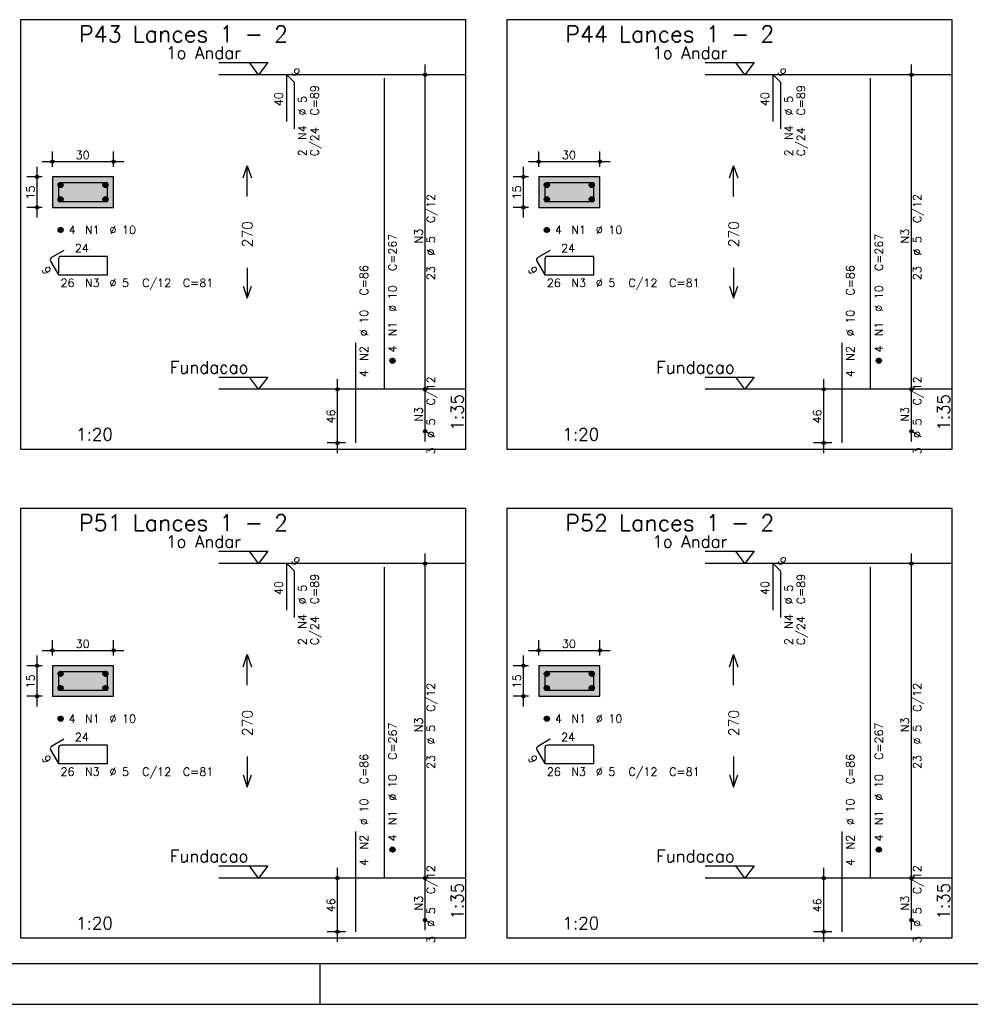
# Model space of a CAD drawing. Extents: x 0 to 119, y 0 to 84.
# Tile 12 of 20: x 75 to 98, y 0 to 24. Entities that reach past the tile are written whole.
import ezdxf

# ---------------------------------------------------------------- set-up
doc = ezdxf.new("R2010")
doc.units = 0
doc.linetypes.add('ESTILO_TQS_0002', pattern=[0.4, 0.1, -0.3])
for name, color, linetype in [('1', 1, 'CONTINUOUS'), ('2', 2, 'CONTINUOUS'), ('3', 3, 'CONTINUOUS'), ('4', 4, 'CONTINUOUS'), ('6', 6, 'CONTINUOUS'), ('7', 7, 'CONTINUOUS'), ('8', 8, 'CONTINUOUS')]:
    doc.layers.add(name, color=color, linetype=linetype)
doc.styles.get("Standard").update_dxf_attribs({"font": 'ROMANS.SHX'})

msp = doc.modelspace()

# ---------------------------------------------------------------- linework, layer by layer
at = {"layer": '1', "linetype": 'CONTINUOUS'}
for p, q in [((81.900002, 0), (81.900002, 1)), ((0, 0), (118.900002, 0))]:
    msp.add_line(p, q, dxfattribs=at)
for points in [[(74.55, 13.617074), (85.475, 13.617074), (85.475, 24.145646), (74.55, 24.145646), (74.55, 13.617074)], [(86.475, 13.617074), (97.4, 13.617074), (97.4, 24.145646), (86.475, 24.145646), (86.475, 13.617074)], [(79.415, 23.095646), (80.615, 23.095646), (80.39, 22.795646), (80.165, 23.095646)], [(91.34, 23.095646), (92.54, 23.095646), (92.315, 22.795646), (92.09, 23.095646)], [(85.475, 22.795646), (79.415, 22.795646)], [(97.4, 22.795646), (91.34, 22.795646)], [(79.415, 15.38136), (80.615, 15.38136), (80.39, 15.08136), (80.165, 15.38136)], [(91.34, 15.38136), (92.54, 15.38136), (92.315, 15.08136), (92.09, 15.38136)], [(85.475, 15.08136), (79.415, 15.08136)], [(97.4, 15.08136), (91.34, 15.08136)], [(74.55, 1.630214), (85.475, 1.630214), (85.475, 12.158786), (74.55, 12.158786), (74.55, 1.630214)], [(86.475, 1.630214), (97.4, 1.630214), (97.4, 12.158786), (86.475, 12.158786), (86.475, 1.630214)], [(79.415, 11.108786), (80.615, 11.108786), (80.39, 10.808786), (80.165, 11.108786)], [(91.34, 11.108786), (92.54, 11.108786), (92.315, 10.808786), (92.09, 11.108786)], [(85.475, 10.808786), (79.415, 10.808786)], [(97.4, 10.808786), (91.34, 10.808786)], [(79.415, 3.3945), (80.615, 3.3945), (80.39, 3.0945), (80.165, 3.3945)], [(91.34, 3.3945), (92.54, 3.3945), (92.315, 3.0945), (92.09, 3.3945)], [(85.475, 3.0945), (79.415, 3.0945)], [(97.4, 3.0945), (91.34, 3.0945)]]:
    msp.add_lwpolyline(points, dxfattribs=at)
at = {"layer": '1', "linetype": 'ESTILO_TQS_0002'}
for points in [[(75.335, 19.541003), (76.835, 19.541003), (76.835, 20.291003), (75.335, 20.291003), (75.335, 19.541003)], [(87.26, 19.541003), (88.76, 19.541003), (88.76, 20.291003), (87.26, 20.291003), (87.26, 19.541003)], [(75.335, 7.554143), (76.835, 7.554143), (76.835, 8.304143), (75.335, 8.304143), (75.335, 7.554143)], [(87.26, 7.554143), (88.76, 7.554143), (88.76, 8.304143), (87.26, 8.304143), (87.26, 7.554143)]]:
    msp.add_lwpolyline(points, dxfattribs=at)
at = {"layer": '2', "linetype": 'CONTINUOUS'}
for p, q in [((84.475, 14.83136), (84.475, 23.045646)), ((96.4, 14.83136), (96.4, 23.045646)), ((84.475, 22.795646), (84.475, 22.795646)), ((96.4, 22.795646), (96.4, 22.795646)), ((75.335, 20.541003), (75.335, 20.916003)), ((76.835, 20.541003), (76.835, 20.916003)), ((87.26, 20.541003), (87.26, 20.916003)), ((88.76, 20.541003), (88.76, 20.916003)), ((74.96, 19.291003), (74.96, 20.541003)), ((75.085, 20.666003), (77.085, 20.666003)), ((86.885, 19.291003), (86.885, 20.541003)), ((87.01, 20.666003), (89.01, 20.666003)), ((75.085, 20.291003), (74.71, 20.291003)), ((75.335, 20.291003), (75.335, 20.291003)), ((75.335, 20.291003), (75.335, 20.291003)), ((76.835, 20.291003), (76.835, 20.291003)), ((87.01, 20.291003), (86.635, 20.291003)), ((87.26, 20.291003), (87.26, 20.291003)), ((87.26, 20.291003), (87.26, 20.291003)), ((88.76, 20.291003), (88.76, 20.291003)), ((75.085, 19.541003), (74.71, 19.541003)), ((75.335, 19.541003), (75.335, 19.541003)), ((87.01, 19.541003), (86.635, 19.541003)), ((87.26, 19.541003), (87.26, 19.541003)), ((82.325, 13.517074), (82.325, 15.33136)), ((84.475, 13.802789), (84.475, 15.33136)), ((94.25, 13.517074), (94.25, 15.33136)), ((96.4, 13.802789), (96.4, 15.33136)), ((82.525, 15.08136), (82.075, 15.08136)), ((82.775, 15.08136), (82.775, 15.08136)), ((84.475, 15.08136), (84.475, 15.08136)), ((84.475, 15.08136), (84.475, 15.08136)), ((94.45, 15.08136), (94, 15.08136)), ((94.7, 15.08136), (94.7, 15.08136)), ((96.4, 15.08136), (96.4, 15.08136)), ((96.4, 15.08136), (96.4, 15.08136)), ((84.475, 14.052789), (84.475, 14.052789)), ((96.4, 14.052789), (96.4, 14.052789)), ((82.525, 13.767074), (82.075, 13.767074)), ((82.775, 13.767074), (82.775, 13.767074)), ((94.45, 13.767074), (94, 13.767074)), ((94.7, 13.767074), (94.7, 13.767074)), ((84.475, 2.8445), (84.475, 11.058786)), ((96.4, 2.8445), (96.4, 11.058786)), ((84.475, 10.808786), (84.475, 10.808786)), ((96.4, 10.808786), (96.4, 10.808786)), ((75.335, 8.554143), (75.335, 8.929143)), ((76.835, 8.554143), (76.835, 8.929143)), ((87.26, 8.554143), (87.26, 8.929143)), ((88.76, 8.554143), (88.76, 8.929143)), ((74.96, 7.304143), (74.96, 8.554143)), ((75.085, 8.679143), (77.085, 8.679143)), ((86.885, 7.304143), (86.885, 8.554143)), ((87.01, 8.679143), (89.01, 8.679143)), ((75.085, 8.304143), (74.71, 8.304143)), ((75.335, 8.304143), (75.335, 8.304143)), ((75.335, 8.304143), (75.335, 8.304143)), ((76.835, 8.304143), (76.835, 8.304143)), ((87.01, 8.304143), (86.635, 8.304143)), ((87.26, 8.304143), (87.26, 8.304143)), ((87.26, 8.304143), (87.26, 8.304143)), ((88.76, 8.304143), (88.76, 8.304143)), ((75.085, 7.554143), (74.71, 7.554143)), ((75.335, 7.554143), (75.335, 7.554143)), ((87.01, 7.554143), (86.635, 7.554143)), ((87.26, 7.554143), (87.26, 7.554143)), ((82.325, 1.530214), (82.325, 3.3445)), ((84.475, 1.815929), (84.475, 3.3445)), ((94.25, 1.530214), (94.25, 3.3445)), ((96.4, 1.815929), (96.4, 3.3445)), ((82.525, 3.0945), (82.075, 3.0945)), ((82.775, 3.0945), (82.775, 3.0945)), ((84.475, 3.0945), (84.475, 3.0945)), ((84.475, 3.0945), (84.475, 3.0945)), ((94.45, 3.0945), (94, 3.0945)), ((94.7, 3.0945), (94.7, 3.0945)), ((96.4, 3.0945), (96.4, 3.0945)), ((96.4, 3.0945), (96.4, 3.0945)), ((84.475, 2.065929), (84.475, 2.065929)), ((96.4, 2.065929), (96.4, 2.065929)), ((82.525, 1.780214), (82.075, 1.780214)), ((82.775, 1.780214), (82.775, 1.780214)), ((94.45, 1.780214), (94, 1.780214)), ((94.7, 1.780214), (94.7, 1.780214))]:
    msp.add_line(p, q, dxfattribs=at)
for points in [[(80.015, 20.263503), (80.115, 20.563503), (80.215, 20.263503)], [(80.115, 19.813503), (80.115, 20.563503)], [(91.94, 20.263503), (92.04, 20.563503), (92.14, 20.263503)], [(92.04, 19.813503), (92.04, 20.563503)], [(75.335, 19.541003), (76.835, 19.541003), (76.835, 20.291003), (75.335, 20.291003), (75.335, 19.541003)], [(87.26, 19.541003), (88.76, 19.541003), (88.76, 20.291003), (87.26, 20.291003), (87.26, 19.541003)], [(80.115, 18.063503), (80.115, 17.313503)], [(92.04, 18.063503), (92.04, 17.313503)], [(80.015, 17.613503), (80.115, 17.313503), (80.215, 17.613503)], [(91.94, 17.613503), (92.04, 17.313503), (92.14, 17.613503)], [(80.015, 8.276643), (80.115, 8.576643), (80.215, 8.276643)], [(80.115, 7.826643), (80.115, 8.576643)], [(91.94, 8.276643), (92.04, 8.576643), (92.14, 8.276643)], [(92.04, 7.826643), (92.04, 8.576643)], [(75.335, 7.554143), (76.835, 7.554143), (76.835, 8.304143), (75.335, 8.304143), (75.335, 7.554143)], [(87.26, 7.554143), (88.76, 7.554143), (88.76, 8.304143), (87.26, 8.304143), (87.26, 7.554143)], [(80.115, 6.076643), (80.115, 5.326643)], [(92.04, 6.076643), (92.04, 5.326643)], [(80.015, 5.626643), (80.115, 5.326643), (80.215, 5.626643)], [(91.94, 5.626643), (92.04, 5.326643), (92.14, 5.626643)]]:
    msp.add_lwpolyline(points, dxfattribs=at)
for centre, radius in [((84.475, 22.795646), 0.041625), ((84.475, 22.795646), 0.02075), ((96.4, 22.795646), 0.041625), ((96.4, 22.795646), 0.02075), ((75.335, 20.666003), 0.04), ((75.335, 20.666003), 0.02), ((76.835, 20.666003), 0.04), ((76.835, 20.666003), 0.02), ((87.26, 20.666003), 0.04), ((87.26, 20.666003), 0.02), ((88.76, 20.666003), 0.04), ((88.76, 20.666003), 0.02), ((74.96, 20.291003), 0.04), ((74.96, 20.291003), 0.02), ((86.885, 20.291003), 0.04), ((86.885, 20.291003), 0.02), ((74.96, 19.541003), 0.04), ((74.96, 19.541003), 0.02), ((86.885, 19.541003), 0.04), ((86.885, 19.541003), 0.02), ((82.325, 15.08136), 0.04), ((82.325, 15.08136), 0.02), ((84.475, 15.08136), 0.041625), ((84.475, 15.08136), 0.041625), ((84.475, 15.08136), 0.02075), ((84.475, 15.08136), 0.02075), ((94.25, 15.08136), 0.04), ((94.25, 15.08136), 0.02), ((96.4, 15.08136), 0.041625), ((96.4, 15.08136), 0.041625), ((96.4, 15.08136), 0.02075), ((96.4, 15.08136), 0.02075), ((84.475, 14.052789), 0.041625), ((84.475, 14.052789), 0.02075), ((96.4, 14.052789), 0.041625), ((96.4, 14.052789), 0.02075), ((82.325, 13.767074), 0.04), ((82.325, 13.767074), 0.02), ((94.25, 13.767074), 0.04), ((94.25, 13.767074), 0.02), ((84.475, 10.808786), 0.041625), ((84.475, 10.808786), 0.02075), ((96.4, 10.808786), 0.041625), ((96.4, 10.808786), 0.02075), ((75.335, 8.679143), 0.04), ((75.335, 8.679143), 0.02), ((76.835, 8.679143), 0.04), ((76.835, 8.679143), 0.02), ((87.26, 8.679143), 0.04), ((87.26, 8.679143), 0.02), ((88.76, 8.679143), 0.04), ((88.76, 8.679143), 0.02), ((74.96, 8.304143), 0.04), ((74.96, 8.304143), 0.02), ((86.885, 8.304143), 0.04), ((86.885, 8.304143), 0.02), ((74.96, 7.554143), 0.04), ((74.96, 7.554143), 0.02), ((86.885, 7.554143), 0.04), ((86.885, 7.554143), 0.02), ((82.325, 3.0945), 0.04), ((82.325, 3.0945), 0.02), ((84.475, 3.0945), 0.041625), ((84.475, 3.0945), 0.041625), ((84.475, 3.0945), 0.02075), ((84.475, 3.0945), 0.02075), ((94.25, 3.0945), 0.04), ((94.25, 3.0945), 0.02), ((96.4, 3.0945), 0.041625), ((96.4, 3.0945), 0.041625), ((96.4, 3.0945), 0.02075), ((96.4, 3.0945), 0.02075), ((84.475, 2.065929), 0.041625), ((84.475, 2.065929), 0.02075), ((96.4, 2.065929), 0.041625), ((96.4, 2.065929), 0.02075), ((82.325, 1.780214), 0.04), ((82.325, 1.780214), 0.02), ((94.25, 1.780214), 0.04), ((94.25, 1.780214), 0.02)]:
    msp.add_circle(centre, radius, dxfattribs=at)
for points in [[(75.335, 19.541003), (76.835, 19.541003), (76.835, 20.291003)], [(75.335, 19.541003), (76.835, 20.291003), (75.335, 20.291003)], [(75.335, 19.541003), (75.335, 20.291003), (75.335, 19.541003)], [(87.26, 19.541003), (88.76, 19.541003), (88.76, 20.291003)], [(87.26, 19.541003), (88.76, 20.291003), (87.26, 20.291003)], [(87.26, 19.541003), (87.26, 20.291003), (87.26, 19.541003)], [(75.335, 7.554143), (76.835, 7.554143), (76.835, 8.304143)], [(75.335, 7.554143), (76.835, 8.304143), (75.335, 8.304143)], [(75.335, 7.554143), (75.335, 8.304143), (75.335, 7.554143)], [(87.26, 7.554143), (88.76, 7.554143), (88.76, 8.304143)], [(87.26, 7.554143), (88.76, 8.304143), (87.26, 8.304143)], [(87.26, 7.554143), (87.26, 8.304143), (87.26, 7.554143)]]:
    msp.add_solid(points, dxfattribs=at)
at = {"layer": '3', "linetype": 'CONTINUOUS'}
for p, q in [((75.473156, 20.082192), (75.54381, 20.152846)), ((75.473165, 20.099878), (75.526181, 20.152894)), ((75.476831, 20.068189), (75.557838, 20.149196)), ((75.482882, 20.056562), (75.569471, 20.143152)), ((75.490828, 20.046831), (75.579208, 20.135211)), ((75.500562, 20.038887), (75.587159, 20.125485)), ((75.512198, 20.032846), (75.593158, 20.113806)), ((75.526173, 20.029142), (75.596893, 20.099863)), ((75.543878, 20.02917), (75.596897, 20.08219)), ((76.573156, 20.082192), (76.64381, 20.152846)), ((76.573165, 20.099878), (76.626181, 20.152894)), ((76.576831, 20.068189), (76.657838, 20.149196)), ((76.582882, 20.056562), (76.669471, 20.143152)), ((76.590828, 20.046831), (76.679208, 20.135211)), ((76.600562, 20.038887), (76.687159, 20.125485)), ((76.612198, 20.032846), (76.693158, 20.113806)), ((76.626173, 20.029142), (76.696893, 20.099863)), ((76.643878, 20.02917), (76.696897, 20.08219)), ((87.398156, 20.082192), (87.46881, 20.152846)), ((87.398165, 20.099878), (87.451181, 20.152894)), ((87.401831, 20.068189), (87.482838, 20.149196)), ((87.407882, 20.056562), (87.494471, 20.143152)), ((87.415828, 20.046831), (87.504208, 20.135211)), ((87.425562, 20.038887), (87.512159, 20.125485)), ((87.437198, 20.032846), (87.518158, 20.113806)), ((87.451173, 20.029142), (87.521893, 20.099863)), ((87.468878, 20.02917), (87.521897, 20.08219)), ((88.498156, 20.082192), (88.56881, 20.152846)), ((88.498165, 20.099878), (88.551181, 20.152894)), ((88.501831, 20.068189), (88.582838, 20.149196)), ((88.507882, 20.056562), (88.594471, 20.143152)), ((88.515828, 20.046831), (88.604208, 20.135211)), ((88.525562, 20.038887), (88.612159, 20.125485)), ((88.537198, 20.032846), (88.618158, 20.113806)), ((88.551173, 20.029142), (88.621893, 20.099863)), ((88.568878, 20.02917), (88.621897, 20.08219)), ((75.473156, 19.732192), (75.54381, 19.802846)), ((75.473165, 19.749878), (75.526181, 19.802894)), ((76.573156, 19.732192), (76.64381, 19.802846)), ((76.573165, 19.749878), (76.626181, 19.802894)), ((87.398156, 19.732192), (87.46881, 19.802846)), ((87.398165, 19.749878), (87.451181, 19.802894)), ((88.498156, 19.732192), (88.56881, 19.802846)), ((88.498165, 19.749878), (88.551181, 19.802894)), ((75.476831, 19.718189), (75.557838, 19.799196)), ((75.482882, 19.706562), (75.569471, 19.793152)), ((75.490828, 19.696831), (75.579208, 19.785211)), ((75.500562, 19.688887), (75.587159, 19.775485)), ((75.512198, 19.682846), (75.593158, 19.763806)), ((75.526173, 19.679142), (75.596893, 19.749863)), ((75.543878, 19.67917), (75.596897, 19.73219)), ((76.576831, 19.718189), (76.657838, 19.799196)), ((76.582882, 19.706562), (76.669471, 19.793152)), ((76.590828, 19.696831), (76.679208, 19.785211)), ((76.600562, 19.688887), (76.687159, 19.775485)), ((76.612198, 19.682846), (76.693158, 19.763806)), ((76.626173, 19.679142), (76.696893, 19.749863)), ((76.643878, 19.67917), (76.696897, 19.73219)), ((87.401831, 19.718189), (87.482838, 19.799196)), ((87.407882, 19.706562), (87.494471, 19.793152)), ((87.415828, 19.696831), (87.504208, 19.785211)), ((87.425562, 19.688887), (87.512159, 19.775485)), ((87.437198, 19.682846), (87.518158, 19.763806)), ((87.451173, 19.679142), (87.521893, 19.749863)), ((87.468878, 19.67917), (87.521897, 19.73219)), ((88.501831, 19.718189), (88.582838, 19.799196)), ((88.507882, 19.706562), (88.594471, 19.793152)), ((88.515828, 19.696831), (88.604208, 19.785211)), ((88.525562, 19.688887), (88.612159, 19.775485)), ((88.537198, 19.682846), (88.618158, 19.763806)), ((88.551173, 19.679142), (88.621893, 19.749863)), ((88.568878, 19.67917), (88.621897, 19.73219)), ((75.473156, 18.982192), (75.54381, 19.052846)), ((75.473165, 18.999878), (75.526181, 19.052894)), ((75.476831, 18.968189), (75.557838, 19.049196)), ((75.482882, 18.956562), (75.569471, 19.043152)), ((75.490828, 18.946831), (75.579208, 19.035211)), ((75.500562, 18.938887), (75.587159, 19.025485)), ((75.512198, 18.932846), (75.593158, 19.013806)), ((75.526173, 18.929142), (75.596893, 18.999863)), ((75.543878, 18.92917), (75.596897, 18.98219)), ((87.398156, 18.982192), (87.46881, 19.052846)), ((87.398165, 18.999878), (87.451181, 19.052894)), ((87.401831, 18.968189), (87.482838, 19.049196)), ((87.407882, 18.956562), (87.494471, 19.043152)), ((87.415828, 18.946831), (87.504208, 19.035211)), ((87.425562, 18.938887), (87.512159, 19.025485)), ((87.437198, 18.932846), (87.518158, 19.013806)), ((87.451173, 18.929142), (87.521893, 18.999863)), ((87.468878, 18.92917), (87.521897, 18.98219)), ((83.613156, 15.772549), (83.68381, 15.843203)), ((83.613165, 15.790235), (83.666181, 15.843252)), ((83.616831, 15.758547), (83.697838, 15.839553)), ((83.622882, 15.746919), (83.709471, 15.833509)), ((83.630828, 15.737188), (83.719208, 15.825568)), ((83.640562, 15.729244), (83.727159, 15.815842)), ((83.652198, 15.723203), (83.733158, 15.804163)), ((83.666173, 15.7195), (83.736893, 15.79022)), ((83.683878, 15.719527), (83.736897, 15.772547)), ((95.538156, 15.772549), (95.60881, 15.843203)), ((95.538165, 15.790235), (95.591181, 15.843252)), ((95.541831, 15.758547), (95.622838, 15.839553)), ((95.547882, 15.746919), (95.634471, 15.833509)), ((95.555828, 15.737188), (95.644208, 15.825568)), ((95.565562, 15.729244), (95.652159, 15.815842)), ((95.577198, 15.723203), (95.658158, 15.804163)), ((95.591173, 15.7195), (95.661893, 15.79022)), ((95.608878, 15.719527), (95.661897, 15.772547)), ((75.473156, 8.095332), (75.54381, 8.165986)), ((75.473165, 8.113018), (75.526181, 8.166034)), ((75.476831, 8.081329), (75.557838, 8.162336)), ((75.482882, 8.069702), (75.569471, 8.156292)), ((75.490828, 8.059971), (75.579208, 8.148351)), ((75.500562, 8.052027), (75.587159, 8.138625)), ((75.512198, 8.045986), (75.593158, 8.126946)), ((75.526173, 8.042282), (75.596893, 8.113003)), ((75.543878, 8.04231), (75.596897, 8.09533)), ((76.573156, 8.095332), (76.64381, 8.165986)), ((76.573165, 8.113018), (76.626181, 8.166034)), ((76.576831, 8.081329), (76.657838, 8.162336)), ((76.582882, 8.069702), (76.669471, 8.156292)), ((76.590828, 8.059971), (76.679208, 8.148351)), ((76.600562, 8.052027), (76.687159, 8.138625)), ((76.612198, 8.045986), (76.693158, 8.126946)), ((76.626173, 8.042282), (76.696893, 8.113003)), ((76.643878, 8.04231), (76.696897, 8.09533)), ((87.398156, 8.095332), (87.46881, 8.165986)), ((87.398165, 8.113018), (87.451181, 8.166034)), ((87.401831, 8.081329), (87.482838, 8.162336)), ((87.407882, 8.069702), (87.494471, 8.156292)), ((87.415828, 8.059971), (87.504208, 8.148351)), ((87.425562, 8.052027), (87.512159, 8.138625)), ((87.437198, 8.045986), (87.518158, 8.126946)), ((87.451173, 8.042282), (87.521893, 8.113003)), ((87.468878, 8.04231), (87.521897, 8.09533)), ((88.498156, 8.095332), (88.56881, 8.165986)), ((88.498165, 8.113018), (88.551181, 8.166034)), ((88.501831, 8.081329), (88.582838, 8.162336)), ((88.507882, 8.069702), (88.594471, 8.156292)), ((88.515828, 8.059971), (88.604208, 8.148351)), ((88.525562, 8.052027), (88.612159, 8.138625)), ((88.537198, 8.045986), (88.618158, 8.126946)), ((88.551173, 8.042282), (88.621893, 8.113003)), ((88.568878, 8.04231), (88.621897, 8.09533)), ((75.473156, 7.745332), (75.54381, 7.815986)), ((75.473165, 7.763018), (75.526181, 7.816034)), ((75.476831, 7.731329), (75.557838, 7.812336)), ((75.482882, 7.719702), (75.569471, 7.806292)), ((75.490828, 7.709971), (75.579208, 7.798351)), ((75.500562, 7.702027), (75.587159, 7.788625)), ((75.512198, 7.695986), (75.593158, 7.776946)), ((75.526173, 7.692282), (75.596893, 7.763003)), ((75.543878, 7.69231), (75.596897, 7.74533)), ((76.573156, 7.745332), (76.64381, 7.815986)), ((76.573165, 7.763018), (76.626181, 7.816034)), ((76.576831, 7.731329), (76.657838, 7.812336)), ((76.582882, 7.719702), (76.669471, 7.806292)), ((76.590828, 7.709971), (76.679208, 7.798351)), ((76.600562, 7.702027), (76.687159, 7.788625)), ((76.612198, 7.695986), (76.693158, 7.776946)), ((76.626173, 7.692282), (76.696893, 7.763003)), ((76.643878, 7.69231), (76.696897, 7.74533)), ((87.398156, 7.745332), (87.46881, 7.815986)), ((87.398165, 7.763018), (87.451181, 7.816034)), ((87.401831, 7.731329), (87.482838, 7.812336)), ((87.407882, 7.719702), (87.494471, 7.806292)), ((87.415828, 7.709971), (87.504208, 7.798351)), ((87.425562, 7.702027), (87.512159, 7.788625)), ((87.437198, 7.695986), (87.518158, 7.776946)), ((87.451173, 7.692282), (87.521893, 7.763003)), ((87.468878, 7.69231), (87.521897, 7.74533)), ((88.498156, 7.745332), (88.56881, 7.815986)), ((88.498165, 7.763018), (88.551181, 7.816034)), ((88.501831, 7.731329), (88.582838, 7.812336)), ((88.507882, 7.719702), (88.594471, 7.806292)), ((88.515828, 7.709971), (88.604208, 7.798351)), ((88.525562, 7.702027), (88.612159, 7.788625)), ((88.537198, 7.695986), (88.618158, 7.776946)), ((88.551173, 7.692282), (88.621893, 7.763003)), ((88.568878, 7.69231), (88.621897, 7.74533)), ((75.473156, 6.995332), (75.54381, 7.065986)), ((75.473165, 7.013018), (75.526181, 7.066034)), ((75.476831, 6.981329), (75.557838, 7.062336)), ((75.482882, 6.969702), (75.569471, 7.056292)), ((75.490828, 6.959971), (75.579208, 7.048351)), ((75.500562, 6.952027), (75.587159, 7.038625)), ((75.512198, 6.945986), (75.593158, 7.026946)), ((75.526173, 6.942282), (75.596893, 7.013003)), ((87.398156, 6.995332), (87.46881, 7.065986)), ((87.398165, 7.013018), (87.451181, 7.066034)), ((87.401831, 6.981329), (87.482838, 7.062336)), ((87.407882, 6.969702), (87.494471, 7.056292)), ((87.415828, 6.959971), (87.504208, 7.048351)), ((87.425562, 6.952027), (87.512159, 7.038625)), ((87.437198, 6.945986), (87.518158, 7.026946)), ((87.451173, 6.942282), (87.521893, 7.013003)), ((75.543878, 6.94231), (75.596897, 6.99533)), ((87.468878, 6.94231), (87.521897, 6.99533)), ((83.613156, 3.785689), (83.68381, 3.856343)), ((83.613165, 3.803375), (83.666181, 3.856392)), ((83.616831, 3.771687), (83.697838, 3.852693)), ((83.622882, 3.760059), (83.709471, 3.846649)), ((83.630828, 3.750328), (83.719208, 3.838708)), ((83.640562, 3.742384), (83.727159, 3.828982)), ((83.652198, 3.736343), (83.733158, 3.817303)), ((83.666173, 3.73264), (83.736893, 3.80336)), ((83.683878, 3.732667), (83.736897, 3.785687)), ((95.538156, 3.785689), (95.60881, 3.856343)), ((95.538165, 3.803375), (95.591181, 3.856392)), ((95.541831, 3.771687), (95.622838, 3.852693)), ((95.547882, 3.760059), (95.634471, 3.846649)), ((95.555828, 3.750328), (95.644208, 3.838708)), ((95.565562, 3.742384), (95.652159, 3.828982)), ((95.577198, 3.736343), (95.658158, 3.817303)), ((95.591173, 3.73264), (95.661893, 3.80336)), ((95.608878, 3.732667), (95.661897, 3.785687))]:
    msp.add_line(p, q, dxfattribs=at)
for centre in [(75.535, 20.091003), (76.635, 20.091003), (87.46, 20.091003), (88.56, 20.091003), (75.535, 19.741003), (76.635, 19.741003), (87.46, 19.741003), (88.56, 19.741003), (75.535, 18.991003), (87.46, 18.991003), (83.675, 15.78136), (95.6, 15.78136), (75.535, 8.104143), (76.635, 8.104143), (87.46, 8.104143), (88.56, 8.104143), (75.535, 7.754143), (76.635, 7.754143), (87.46, 7.754143), (88.56, 7.754143), (75.535, 7.004143), (87.46, 7.004143), (83.675, 3.7945), (95.6, 3.7945)]:
    msp.add_circle(centre, 0.0625, dxfattribs=at)
at = {"layer": '4', "linetype": 'CONTINUOUS'}
for p, q in [((75.485, 20.078503), (75.485, 19.691003)), ((75.485, 20.078503), (75.485, 19.728503)), ((75.8975, 20.141003), (75.5475, 20.141003)), ((76.685, 20.141003), (75.5475, 20.141003)), ((76.685, 19.691003), (76.685, 20.141003)), ((87.41, 20.078503), (87.41, 19.691003)), ((87.41, 20.078503), (87.41, 19.728503)), ((87.8225, 20.141003), (87.4725, 20.141003)), ((88.61, 20.141003), (87.4725, 20.141003)), ((88.61, 19.691003), (88.61, 20.141003)), ((75.485, 19.691003), (76.685, 19.691003)), ((87.41, 19.691003), (88.61, 19.691003)), ((75.485, 8.091643), (75.485, 7.704143)), ((75.485, 8.091643), (75.485, 7.741643)), ((75.8975, 8.154143), (75.5475, 8.154143)), ((76.685, 8.154143), (75.5475, 8.154143)), ((76.685, 7.704143), (76.685, 8.154143)), ((87.41, 8.091643), (87.41, 7.704143)), ((87.41, 8.091643), (87.41, 7.741643)), ((87.8225, 8.154143), (87.4725, 8.154143)), ((88.61, 8.154143), (87.4725, 8.154143)), ((88.61, 7.704143), (88.61, 8.154143)), ((75.485, 7.704143), (76.685, 7.704143)), ((87.41, 7.704143), (88.61, 7.704143))]:
    msp.add_line(p, q, dxfattribs=at)
for centre in [(75.5475, 20.078503), (75.5475, 20.078503), (87.4725, 20.078503), (87.4725, 20.078503), (75.5475, 8.091643), (75.5475, 8.091643), (87.4725, 8.091643), (87.4725, 8.091643)]:
    msp.add_arc(centre, 0.0625, 90, 180, dxfattribs=at)
at = {"layer": '6', "linetype": 'CONTINUOUS'}
for p, q in [((81.083174, 21.652789), (81.083174, 22.795646)), ((81.083174, 22.795646), (81.265002, 22.613818)), ((83.475, 15.08136), (83.475, 22.709931)), ((93.008174, 21.652789), (93.008174, 22.795646)), ((93.008174, 22.795646), (93.190002, 22.613818)), ((95.4, 15.08136), (95.4, 22.709931)), ((81.265002, 22.613818), (81.265002, 21.470961)), ((93.190002, 22.613818), (93.190002, 21.470961)), ((75.617235, 18.486964), (75.314127, 18.311964)), ((87.542235, 18.486964), (87.239127, 18.311964)), ((75.29125, 18.226588), (75.485, 17.891003)), ((75.485, 18.278503), (75.485, 17.928503)), ((76.685, 18.341003), (75.5475, 18.341003)), ((76.685, 17.891003), (76.685, 18.341003)), ((87.21625, 18.226588), (87.41, 17.891003)), ((87.41, 18.278503), (87.41, 17.928503)), ((88.61, 18.341003), (87.4725, 18.341003)), ((88.61, 17.891003), (88.61, 18.341003)), ((75.485, 17.891003), (76.685, 17.891003)), ((87.41, 17.891003), (88.61, 17.891003)), ((82.775, 13.767074), (82.775, 16.224217)), ((94.7, 13.767074), (94.7, 16.224217)), ((81.083174, 9.665929), (81.083174, 10.808786)), ((81.083174, 10.808786), (81.265002, 10.626958)), ((81.265002, 10.626958), (81.265002, 9.484101)), ((83.475, 3.0945), (83.475, 10.723071)), ((93.008174, 9.665929), (93.008174, 10.808786)), ((93.008174, 10.808786), (93.190002, 10.626958)), ((93.190002, 10.626958), (93.190002, 9.484101)), ((95.4, 3.0945), (95.4, 10.723071)), ((75.617235, 6.500104), (75.314127, 6.325104)), ((75.485, 6.291643), (75.485, 5.941643)), ((76.685, 6.354143), (75.5475, 6.354143)), ((76.685, 5.904143), (76.685, 6.354143)), ((87.542235, 6.500104), (87.239127, 6.325104)), ((87.41, 6.291643), (87.41, 5.941643)), ((88.61, 6.354143), (87.4725, 6.354143)), ((88.61, 5.904143), (88.61, 6.354143)), ((75.29125, 6.239728), (75.485, 5.904143)), ((87.21625, 6.239728), (87.41, 5.904143)), ((75.485, 5.904143), (76.685, 5.904143)), ((87.41, 5.904143), (88.61, 5.904143)), ((82.775, 1.780214), (82.775, 4.237357)), ((94.7, 1.780214), (94.7, 4.237357))]:
    msp.add_line(p, q, dxfattribs=at)
for centre, start, end in [((75.345377, 18.257838), 120, 210), ((75.5475, 18.278503), 90, 180), ((87.270377, 18.257838), 120, 210), ((87.4725, 18.278503), 90, 180), ((75.345377, 6.270978), 120, 210), ((75.5475, 6.291643), 90, 180), ((87.270377, 6.270978), 120, 210), ((87.4725, 6.291643), 90, 180)]:
    msp.add_arc(centre, 0.0625, start, end, dxfattribs=at)
at = {"layer": '8', "linetype": 'CONTINUOUS'}
msp.add_line((2.5, 1), (117.900002, 1), dxfattribs=at)

# ---------------------------------------------------------------- texts
at = {"layer": '1', "linetype": 'CONTINUOUS'}
for s, p in [(' 1o Andar', (77.915, 23.185646)), (' 1o Andar', (89.84, 23.185646)), ('Fundacao', (78.215, 15.47136)), ('Fundacao', (90.14, 15.47136)), (' 1o Andar', (77.915, 11.198786)), (' 1o Andar', (89.84, 11.198786)), ('Fundacao', (78.215, 3.4845)), ('Fundacao', (90.14, 3.4845))]:
    msp.add_text(s, height=0.3, dxfattribs=at).set_placement(p)
at = {"layer": '2', "linetype": 'CONTINUOUS'}
for s, height, rotation, p in [('9', 0.2, 315, (81.174088, 22.846153)), ('9', 0.2, 315, (93.099088, 22.846153)), ('40', 0.2, 90, (80.983174, 22.024217)), ('C=89', 0.2, 90, (81.865, 21.795646)), ('40', 0.2, 90, (92.908174, 22.024217)), ('C=89', 0.2, 90, (93.79, 21.795646)), ('%%c 5', 0.2, 90, (81.565, 21.795646)), ('%%c 5', 0.2, 90, (93.49, 21.795646)), ('N4', 0.2, 90, (81.565, 21.195646)), ('N4', 0.2, 90, (93.49, 21.195646)), ('C/24', 0.2, 90, (81.865, 20.795646)), ('C/24', 0.2, 90, (93.79, 20.795646)), ('2', 0.2, 90, (81.565, 20.795646)), ('2', 0.2, 90, (93.49, 20.795646)), ('15', 0.2, 90, (74.9, 19.736003)), ('15', 0.2, 90, (86.825, 19.736003)), ('C/12', 0.2, 90, (84.715, 19.158503)), ('C/12', 0.2, 90, (96.64, 19.158503)), ('270', 0.25, 90, (80.24, 18.563503)), ('270', 0.25, 90, (92.165, 18.563503)), ('N3', 0.2, 90, (84.415, 18.658503)), ('N3', 0.2, 90, (96.34, 18.658503)), ('C=267', 0.2, 90, (83.775, 17.98136)), ('%%c 5', 0.2, 90, (84.715, 18.358503)), ('C=267', 0.2, 90, (95.7, 17.98136)), ('%%c 5', 0.2, 90, (96.64, 18.358503)), ('9', 0.2, 300, (75.062692, 18.022461)), ('C=86', 0.2, 90, (83.075, 17.38136)), ('23', 0.2, 90, (84.715, 17.758503)), ('9', 0.2, 300, (86.987692, 18.022461)), ('C=86', 0.2, 90, (95, 17.38136)), ('23', 0.2, 90, (96.64, 17.758503)), ('%%c 10', 0.2, 90, (83.775, 16.98136)), ('%%c 10', 0.2, 90, (95.7, 16.98136)), ('%%c 10', 0.2, 90, (83.075, 16.38136)), ('%%c 10', 0.2, 90, (95, 16.38136)), ('N1', 0.2, 90, (83.775, 16.38136)), ('N1', 0.2, 90, (95.7, 16.38136)), ('N2', 0.2, 90, (83.075, 15.78136)), ('4', 0.2, 90, (83.775, 15.98136)), ('N2', 0.2, 90, (95, 15.78136)), ('4', 0.2, 90, (95.7, 15.98136)), ('4', 0.2, 90, (83.075, 15.38136)), ('4', 0.2, 90, (95, 15.38136)), ('C/12', 0.2, 90, (84.715, 14.687074)), ('C/12', 0.2, 90, (96.64, 14.687074)), ('1:35', 0.3, 90, (85.415, 14.067074)), ('1:35', 0.3, 90, (97.34, 14.067074)), ('46', 0.2, 90, (82.265, 14.244217)), ('N3', 0.2, 90, (84.415, 14.287074)), ('46', 0.2, 90, (94.19, 14.244217)), ('N3', 0.2, 90, (96.34, 14.287074)), ('%%c 5', 0.2, 90, (84.715, 13.887074)), ('%%c 5', 0.2, 90, (96.64, 13.887074)), ('3', 0.2, 90, (84.715, 13.487074)), ('3', 0.2, 90, (96.64, 13.487074)), ('9', 0.2, 315, (81.174088, 10.859293)), ('9', 0.2, 315, (93.099088, 10.859293)), ('C=89', 0.2, 90, (81.865, 9.808786)), ('C=89', 0.2, 90, (93.79, 9.808786)), ('40', 0.2, 90, (80.983174, 10.037357)), ('%%c 5', 0.2, 90, (81.565, 9.808786)), ('40', 0.2, 90, (92.908174, 10.037357)), ('%%c 5', 0.2, 90, (93.49, 9.808786)), ('N4', 0.2, 90, (81.565, 9.208786)), ('N4', 0.2, 90, (93.49, 9.208786)), ('C/24', 0.2, 90, (81.865, 8.808786)), ('C/24', 0.2, 90, (93.79, 8.808786)), ('2', 0.2, 90, (81.565, 8.808786)), ('2', 0.2, 90, (93.49, 8.808786)), ('15', 0.2, 90, (74.9, 7.749143)), ('15', 0.2, 90, (86.825, 7.749143)), ('C/12', 0.2, 90, (84.715, 7.171643)), ('C/12', 0.2, 90, (96.64, 7.171643)), ('270', 0.25, 90, (80.24, 6.576643)), ('N3', 0.2, 90, (84.415, 6.671643)), ('270', 0.25, 90, (92.165, 6.576643)), ('N3', 0.2, 90, (96.34, 6.671643)), ('C=267', 0.2, 90, (83.775, 5.9945)), ('%%c 5', 0.2, 90, (84.715, 6.371643)), ('C=267', 0.2, 90, (95.7, 5.9945)), ('%%c 5', 0.2, 90, (96.64, 6.371643)), ('9', 0.2, 300, (75.062692, 6.035601)), ('23', 0.2, 90, (84.715, 5.771643)), ('9', 0.2, 300, (86.987692, 6.035601)), ('23', 0.2, 90, (96.64, 5.771643)), ('C=86', 0.2, 90, (83.075, 5.3945)), ('C=86', 0.2, 90, (95, 5.3945)), ('%%c 10', 0.2, 90, (83.775, 4.9945)), ('%%c 10', 0.2, 90, (95.7, 4.9945)), ('%%c 10', 0.2, 90, (83.075, 4.3945)), ('%%c 10', 0.2, 90, (95, 4.3945)), ('N1', 0.2, 90, (83.775, 4.3945)), ('N1', 0.2, 90, (95.7, 4.3945)), ('N2', 0.2, 90, (83.075, 3.7945)), ('4', 0.2, 90, (83.775, 3.9945)), ('N2', 0.2, 90, (95, 3.7945)), ('4', 0.2, 90, (95.7, 3.9945)), ('4', 0.2, 90, (83.075, 3.3945)), ('4', 0.2, 90, (95, 3.3945)), ('C/12', 0.2, 90, (84.715, 2.700214)), ('C/12', 0.2, 90, (96.64, 2.700214)), ('1:35', 0.3, 90, (85.415, 2.080214)), ('1:35', 0.3, 90, (97.34, 2.080214)), ('46', 0.2, 90, (82.265, 2.257357)), ('N3', 0.2, 90, (84.415, 2.300214)), ('46', 0.2, 90, (94.19, 2.257357)), ('N3', 0.2, 90, (96.34, 2.300214)), ('%%c 5', 0.2, 90, (84.715, 1.900214)), ('%%c 5', 0.2, 90, (96.64, 1.900214)), ('3', 0.2, 90, (84.715, 1.500214)), ('3', 0.2, 90, (96.64, 1.500214))]:
    msp.add_text(s, height=height, rotation=rotation, dxfattribs=at).set_placement(p)
for s, height, p in [('1', 0.01, (85.265, 22.795646)), ('1', 0.01, (97.19, 22.795646)), ('30', 0.2, (75.905, 20.726003)), ('30', 0.2, (87.83, 20.726003)), ('4', 0.2, (75.735, 18.891003)), ('N1', 0.2, (76.135, 18.891003)), ('%%c 10', 0.2, (76.735, 18.891003)), ('4', 0.2, (87.66, 18.891003)), ('N1', 0.2, (88.06, 18.891003)), ('%%c 10', 0.2, (88.66, 18.891003)), ('24', 0.2, (75.885, 18.441003)), ('24', 0.2, (87.81, 18.441003)), ('26', 0.2, (75.535, 17.591003)), ('N3', 0.2, (76.135, 17.591003)), ('%%c 5', 0.2, (76.735, 17.591003)), ('C/12', 0.2, (77.535, 17.591003)), ('C=81', 0.2, (78.535, 17.591003)), ('26', 0.2, (87.46, 17.591003)), ('N3', 0.2, (88.06, 17.591003)), ('%%c 5', 0.2, (88.66, 17.591003)), ('C/12', 0.2, (89.46, 17.591003)), ('C=81', 0.2, (90.46, 17.591003)), ('0', 0.01, (85.265, 15.08136)), ('0', 0.01, (97.19, 15.08136)), ('1:20', 0.3, (75.9175, 13.827074)), ('1:20', 0.3, (87.8425, 13.827074)), ('1', 0.01, (85.265, 10.808786)), ('1', 0.01, (97.19, 10.808786)), ('30', 0.2, (75.905, 8.739143)), ('30', 0.2, (87.83, 8.739143)), ('4', 0.2, (75.735, 6.904143)), ('N1', 0.2, (76.135, 6.904143)), ('%%c 10', 0.2, (76.735, 6.904143)), ('4', 0.2, (87.66, 6.904143)), ('N1', 0.2, (88.06, 6.904143)), ('%%c 10', 0.2, (88.66, 6.904143)), ('24', 0.2, (75.885, 6.454143)), ('24', 0.2, (87.81, 6.454143)), ('26', 0.2, (75.535, 5.604143)), ('N3', 0.2, (76.135, 5.604143)), ('%%c 5', 0.2, (76.735, 5.604143)), ('C/12', 0.2, (77.535, 5.604143)), ('C=81', 0.2, (78.535, 5.604143)), ('26', 0.2, (87.46, 5.604143)), ('N3', 0.2, (88.06, 5.604143)), ('%%c 5', 0.2, (88.66, 5.604143)), ('C/12', 0.2, (89.46, 5.604143)), ('C=81', 0.2, (90.46, 5.604143)), ('0', 0.01, (85.265, 3.0945)), ('0', 0.01, (97.19, 3.0945)), ('1:20', 0.3, (75.9175, 1.840214)), ('1:20', 0.3, (87.8425, 1.840214))]:
    msp.add_text(s, height=height, dxfattribs=at).set_placement(p)
at = {"layer": '7', "linetype": 'CONTINUOUS'}
for s, p in [('P43 Lances 1 - 2', (75.9875, 23.595646)), ('P44 Lances 1 - 2', (87.9125, 23.595646)), ('P51 Lances 1 - 2', (75.9875, 11.608786)), ('P52 Lances 1 - 2', (87.9125, 11.608786))]:
    msp.add_text(s, height=0.4, dxfattribs=at).set_placement(p)

doc.saveas('drawing.dxf')
